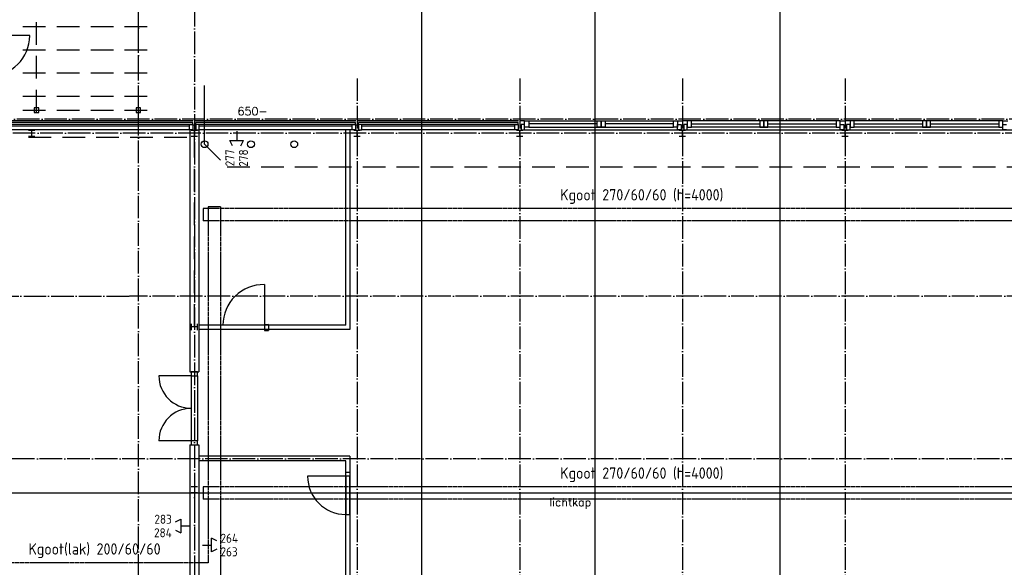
# Model space of a CAD drawing. Extents: x 0 to 1189, y 0 to 841.
# Tile 23 of 27: x 778 to 996, y 399 to 520. Entities that reach past the tile are written whole.
import ezdxf
from ezdxf.enums import TextEntityAlignment as Align

# ---------------------------------------------------------------- set-up
doc = ezdxf.new("R2010")
doc.units = 0
doc.header["$MEASUREMENT"] = 0
doc.header["$PDSIZE"] = 2
for name, pattern in [('B0304', [6, 5, -0.5, 0, -0.5]), ('B0704', [7.5, 5, -2.5]), ('E0001', [1, 1, 0])]:
    doc.linetypes.add(name, pattern=pattern)
doc.layers.get('0').update_dxf_attribs({"linetype": 'CONTINUOUS'})
doc.layers.get('DEFPOINTS').update_dxf_attribs({"linetype": 'CONTINUOUS'})
for name, color, linetype in [('GOTEN', 3, 'CONTINUOUS'), ('VITELCODERING', 5, 'CONTINUOUS'), ('VITELDATA', 1, 'CONTINUOUS')]:
    doc.layers.add(name, color=color, linetype=linetype)
doc.styles.add('ROMANSCURSIEF', font='romans.shx', dxfattribs={"oblique": 15, "height": 300})
doc.styles.get("Standard").update_dxf_attribs({"font": 'ISO'})

# ---------------------------------------------------------------- blocks, each defined once
blk = doc.blocks.new('$DAT003')
for p, q in [((0, 0), (2, 0)), ((3.2, 0.9), (2, 1.5)), ((2, -1.5), (2, 1.5)), ((3.2, -0.9), (2, -1.5))]:
    blk.add_line(p, q)

msp = doc.modelspace()

# ---------------------------------------------------------------- linework, layer by layer
at = {"color": 8, "linetype": 'B0304'}
for p, q in [((804.24, 152.47), (804.24, 773.28)), ((816.64, 773.28), (816.64, 152.37)), ((852.64, 506.73), (852.64, 151.83)), ((888.64, 506.73), (888.64, 151.83)), ((924.64, 506.73), (924.64, 151.83)), ((960.64, 506.73), (960.64, 151.83)), ((1123.94, 497.68), (642.24, 497.68)), ((1123.04, 494.58), (73.1, 494.58)), ((156.67, 458.58), (802.26, 458.58)), ((1123.45, 458.58), (802.26, 458.58)), ((1122.89, 422.58), (72.54, 422.58))]:
    msp.add_line(p, q, dxfattribs=at)
at = {"color": 8, "linetype": 'B0704'}
for p, q in [((781.71, 499.18), (781.71, 763.59)), ((804.24, 499.18), (804.24, 763.59)), ((778.71, 518.18), (807.24, 518.18)), ((778.71, 513.05), (807.24, 513.05)), ((778.71, 507.93), (807.24, 507.93)), ((778.71, 502.8), (807.24, 502.8)), ((778.71, 499.68), (807.24, 499.68)), ((779.94, 493.75), (815.94, 493.75)), ((816.64, 451.74), (816.64, 494.03)), ((818.9, 492.16), (823.9, 487.16)), ((823.9, 487.16), (1095.66, 487.16)), ((816.64, 415.08), (816.64, 387.34))]:
    msp.add_line(p, q, dxfattribs=at)
at = {"color": 8}
for p, q in [((905.24, 555.97), (905.24, 135.97)), ((946.24, 135.97), (946.24, 555.97)), ((866.88, 527.23), (866.88, 107.23)), ((818.9, 492.16), (818.9, 505.17)), ((781.21, 500.18), (781.21, 499.18)), ((782.21, 500.18), (781.21, 500.18)), ((781.21, 499.18), (782.21, 499.18)), ((782.21, 499.18), (782.21, 500.18)), ((803.74, 500.18), (803.74, 499.18)), ((804.74, 500.18), (803.74, 500.18)), ((803.74, 499.18), (804.74, 499.18)), ((804.74, 499.18), (804.74, 500.18)), ((816.39, 497.34), (771.34, 497.34)), ((816.32, 496.94), (771.34, 496.94)), ((816.32, 496.54), (816.32, 496.94)), ((852.39, 497.34), (816.89, 497.34)), ((852.32, 496.94), (816.96, 496.94)), ((816.96, 496.54), (816.96, 496.94)), ((852.32, 496.54), (852.32, 496.94)), ((888.39, 497.34), (852.89, 497.34)), ((888.32, 496.94), (852.96, 496.94)), ((852.96, 496.54), (852.96, 496.94)), ((888.32, 496.54), (888.32, 496.94)), ((816.32, 496.54), (769.11, 496.54)), ((815.56, 496.14), (769.87, 496.14)), ((815.56, 495.34), (769.87, 495.34)), ((815.56, 496.54), (816.32, 496.54)), ((815.56, 495.34), (815.56, 496.54)), ((816.32, 495.34), (815.56, 495.34)), ((815.64, 495.34), (815.64, 441.84)), ((816.32, 496.54), (816.32, 495.34)), ((816.32, 496.44), (816.96, 496.44)), ((852.32, 496.54), (816.96, 496.54)), ((816.96, 496.54), (816.96, 495.34)), ((817.72, 496.54), (816.96, 496.54)), ((816.96, 495.34), (817.72, 495.34)), ((817.64, 495.34), (817.64, 441.84)), ((817.72, 495.34), (817.72, 496.54)), ((851.56, 496.14), (817.72, 496.14)), ((851.56, 495.34), (817.72, 495.34)), ((851.56, 496.54), (852.32, 496.54)), ((851.56, 495.34), (851.56, 496.54)), ((852.32, 495.34), (851.56, 495.34)), ((852.32, 496.54), (852.32, 495.34)), ((852.32, 496.44), (852.96, 496.44)), ((888.32, 496.54), (852.96, 496.54)), ((852.96, 496.54), (852.96, 495.34)), ((853.72, 496.54), (852.96, 496.54)), ((852.96, 495.34), (853.72, 495.34)), ((853.72, 495.34), (853.72, 496.54)), ((887.56, 496.14), (853.72, 496.14)), ((887.56, 495.34), (853.72, 495.34)), ((887.56, 496.54), (888.32, 496.54)), ((887.56, 495.34), (887.56, 496.54)), ((888.32, 495.34), (887.56, 495.34)), ((888.32, 496.54), (888.32, 495.34)), ((905.74, 496.65), (890.62, 496.65)), ((922.66, 496.65), (907.54, 496.65)), ((926.62, 496.65), (941.74, 496.65)), ((943.54, 496.65), (958.66, 496.65)), ((962.62, 496.65), (977.74, 496.65)), ((979.54, 496.65), (994.66, 496.65)), ((850.15, 452.15), (817.64, 452.15)), ((851.05, 451.15), (817.64, 451.15)), ((832.13, 452.31), (833.03, 452.31)), ((832.13, 452.31), (832.13, 450.92)), ((833.03, 452.5), (833.03, 452.5)), ((833.03, 452.31), (833.03, 450.92)), ((832.13, 450.92), (833.03, 450.92)), ((815.64, 441.84), (817.64, 441.84)), ((815.95, 441.84), (815.95, 440.94)), ((817.34, 441.84), (815.95, 441.84)), ((815.95, 440.94), (817.34, 440.94)), ((815.95, 440.94), (815.95, 426.55)), ((817.34, 440.94), (817.34, 441.84)), ((817.34, 440.94), (817.34, 426.55)), ((815.64, 425.65), (815.64, 319.16)), ((815.64, 425.65), (817.64, 425.65)), ((815.95, 426.55), (815.95, 425.65)), ((817.34, 426.55), (815.95, 426.55)), ((815.95, 425.65), (817.34, 425.65)), ((817.34, 425.65), (817.34, 426.55)), ((817.64, 425.65), (817.64, 319.16)), ((851.05, 423.15), (817.64, 423.15)), ((850.15, 422.15), (817.64, 422.15)), ((850.15, 418.71), (850.15, 410.25)), ((850.15, 418.71, 25), (850.15, 410.25, 25))]:
    msp.add_line(p, q, dxfattribs=at)
at = {"color": 8, "linetype": 'ByBlock'}
for p, q in [((780.21, 516.2), (771.21, 516.2)), ((889.72, 497.34), (888.64, 497.34)), ((889.72, 497.34), (890.62, 497.34)), ((889.72, 495.95), (889.72, 497.34)), ((890.62, 497.34), (922.66, 497.34)), ((890.62, 497.34), (890.62, 495.95)), ((905.74, 497.34), (906.64, 497.34)), ((905.74, 495.95), (905.74, 497.34)), ((906.64, 497.34), (906.64, 495.95)), ((906.64, 497.34), (907.54, 497.34)), ((906.64, 495.95), (906.64, 497.34)), ((907.54, 497.34), (907.54, 495.95)), ((922.66, 497.34), (923.56, 497.34)), ((922.66, 495.95), (922.66, 497.34)), ((923.56, 497.34), (923.56, 495.95)), ((923.56, 497.34), (924.64, 497.34)), ((925.72, 497.34), (924.64, 497.34)), ((926.62, 497.34), (925.72, 497.34)), ((925.72, 497.34), (925.72, 495.95)), ((958.66, 497.34), (926.62, 497.34)), ((926.62, 495.95), (926.62, 497.34)), ((942.64, 497.34), (941.74, 497.34)), ((941.74, 497.34), (941.74, 495.95)), ((943.54, 497.34), (942.64, 497.34)), ((942.64, 497.34), (942.64, 495.95)), ((942.64, 495.95), (942.64, 497.34)), ((943.54, 495.95), (943.54, 497.34)), ((959.56, 497.34), (958.66, 497.34)), ((958.66, 497.34), (958.66, 495.95)), ((959.56, 495.95), (959.56, 497.34)), ((959.56, 497.34), (960.64, 497.34)), ((961.72, 497.34), (960.64, 497.34)), ((962.62, 497.34), (961.72, 497.34)), ((961.72, 497.34), (961.72, 495.95)), ((994.66, 497.34), (962.62, 497.34)), ((962.62, 495.95), (962.62, 497.34)), ((978.64, 497.34), (977.74, 497.34)), ((977.74, 497.34), (977.74, 495.95)), ((979.54, 497.34), (978.64, 497.34)), ((978.64, 497.34), (978.64, 495.95)), ((978.64, 495.95), (978.64, 497.34)), ((979.54, 495.95), (979.54, 497.34)), ((995.56, 497.34), (994.66, 497.34)), ((994.66, 497.34), (994.66, 495.95)), ((995.56, 495.95), (995.56, 497.34)), ((995.56, 497.34), (996.64, 497.34)), ((850.15, 452.15), (850.15, 495.5)), ((851.05, 495.5), (851.05, 451.15)), ((889.72, 496.54), (888.96, 496.54)), ((888.96, 496.54), (888.96, 495.34)), ((888.96, 495.34), (889.72, 495.34)), ((889.72, 495.34), (889.72, 496.54)), ((890.62, 495.95), (889.72, 495.95)), ((890.62, 495.95), (922.66, 495.95)), ((906.64, 495.95), (905.74, 495.95)), ((907.54, 495.95), (906.64, 495.95)), ((923.56, 495.95), (922.66, 495.95)), ((923.56, 496.54), (924.32, 496.54)), ((923.56, 495.34), (923.56, 496.54)), ((924.32, 495.34), (923.56, 495.34)), ((924.32, 496.54), (924.32, 495.34)), ((925.72, 496.54), (924.96, 496.54)), ((924.96, 496.54), (924.96, 495.34)), ((924.96, 495.34), (925.72, 495.34)), ((925.72, 495.34), (925.72, 496.54)), ((925.72, 495.95), (926.62, 495.95)), ((958.66, 495.95), (926.62, 495.95)), ((941.74, 495.95), (942.64, 495.95)), ((942.64, 495.95), (943.54, 495.95)), ((958.66, 495.95), (959.56, 495.95)), ((959.56, 496.54), (960.32, 496.54)), ((959.56, 495.34), (959.56, 496.54)), ((960.32, 495.34), (959.56, 495.34)), ((960.32, 496.54), (960.32, 495.34)), ((961.72, 496.54), (960.96, 496.54)), ((960.96, 496.54), (960.96, 495.34)), ((960.96, 495.34), (961.72, 495.34)), ((961.72, 495.34), (961.72, 496.54)), ((961.72, 495.95), (962.62, 495.95)), ((994.66, 495.95), (962.62, 495.95)), ((977.74, 495.95), (978.64, 495.95)), ((978.64, 495.95), (979.54, 495.95)), ((994.66, 495.95), (995.56, 495.95)), ((995.56, 496.54), (996.32, 496.54)), ((995.56, 495.34), (995.56, 496.54)), ((996.32, 495.34), (995.56, 495.34)), ((832.13, 461.11), (832.13, 452.35)), ((815.95, 440.94), (808.78, 440.94)), ((815.95, 426.55), (808.78, 426.55)), ((851.05, 423.15), (851.05, 353.71)), ((850.15, 353.71), (850.15, 422.15)), ((850.15, 418.71), (841.69, 418.71)), ((850.15, 419.61), (851.05, 419.61)), ((851.05, 418.71), (850.15, 418.71)), ((850.15, 410.25), (850.15, 418.71)), ((851.05, 410.25), (851.05, 418.71)), ((850.15, 410.25), (851.05, 410.25))]:
    msp.add_line(p, q, dxfattribs=at)
at = {"color": 8, "linetype": 'Continuous'}
for p, q in [((889.72, 495.34), (925.72, 495.34)), ((925.72, 495.34), (1069.72, 495.34))]:
    msp.add_line(p, q, dxfattribs=at)
at = {"color": 8, "ltscale": 5}
msp.add_line((769.11, 415.02), (1069.34, 415.02), dxfattribs=at)
at = {"color": 0, "linetype": 'ByBlock'}
for points in [[(779.94, 495.27), (781.34, 495.27)], [(780.64, 493.94), (780.64, 495.27)], [(815.94, 495.27), (817.34, 495.27)], [(816.64, 493.94), (816.64, 495.27)], [(851.94, 495.27), (853.34, 495.27)], [(852.64, 493.94), (852.64, 495.27)], [(887.94, 495.27), (889.34, 495.27)], [(888.64, 493.94), (888.64, 495.27)], [(923.94, 495.27), (925.34, 495.27)], [(924.64, 493.94), (924.64, 495.27)], [(959.94, 495.27), (961.34, 495.27)], [(960.64, 493.94), (960.64, 495.27)], [(779.94, 493.94), (781.34, 493.94)], [(815.94, 493.94), (817.34, 493.94)], [(851.94, 493.94), (853.34, 493.94)], [(887.94, 493.94), (889.34, 493.94)], [(923.94, 493.94), (925.34, 493.94)], [(959.94, 493.94), (961.34, 493.94)], [(815.98, 451.04), (815.98, 452.44)], [(817.31, 451.74), (815.98, 451.74)], [(817.31, 451.04), (817.31, 452.44)], [(817.34, 416.41), (815.94, 416.41)], [(816.64, 416.41), (816.64, 415.08)], [(817.34, 415.08), (815.94, 415.08)]]:
    msp.add_lwpolyline(points, dxfattribs=at)
at = {"color": 8}
for centre in [(818.9, 492.16), (829.16, 492.16), (838.74, 492.16)]:
    msp.add_circle(centre, 0.75, dxfattribs=at)
at = {"color": 8, "linetype": 'ByBlock'}
for centre, radius, start, end in [((771.21, 516.2), 9, 270, 0), ((831.94, 452.11), 9, 88.7876, 179.9844), ((815.97, 440.94), 7.19, 179.9651, 269.7956), ((815.97, 426.55), 7.19, 90.2044, 180.0349), ((850.15, 418.71), 8.46, 180, 270)]:
    msp.add_arc(centre, radius, start, end, dxfattribs=at)
at = {"layer": 'DEFPOINTS', "color": 0, "linetype": 'ByBlock'}
msp.add_point((905.16, 497.68), dxfattribs=at)
at = {"layer": 'GOTEN', "linetype": 'E0001'}
for p, q in [((1102.58, 477.93), (818.59, 477.93)), ((818.59, 477.93), (818.59, 475.23)), ((819.69, 478.29), (819.69, 399.57)), ((822.39, 478.29), (819.69, 478.29)), ((822.39, 478.29), (822.39, 299.63)), ((1102.58, 475.23), (818.59, 475.23)), ((1102.58, 416.37), (818.59, 416.37)), ((818.59, 416.37), (818.59, 413.67)), ((1102.58, 413.67), (818.59, 413.67)), ((819.69, 399.57), (764.38, 399.57))]:
    msp.add_line(p, q, dxfattribs=at)

# ---------------------------------------------------------------- block references
at = {"layer": 'VITELDATA'}
for p, rotation in [((826, 495.02), 270), ((815.64, 407.71), 180)]:
    msp.add_blockref('$DAT003', p, dxfattribs=dict(at, rotation=rotation))
msp.add_blockref('$DAT003', (818.42, 403.5), dxfattribs=at)

# ---------------------------------------------------------------- texts
at = {"color": 8, "style": 'ROMANSCURSIEF'}
for s, p in [('650-', (826.18, 498.56)), ('lichtkap', (895.21, 412.09))]:
    msp.add_text(s, height=1.8, dxfattribs=at).set_placement(p)
at = {"layer": 'GOTEN', "color": 4, "linetype": 'E0001'}
for s, p in [('Kgoot 270/60/60 (h=4000)', (897.58, 479.73)), ('Kgoot 270/60/60 (h=4000)', (897.58, 418.17)), ('Kgoot(lak) 200/60/60', (779.92, 401.38))]:
    msp.add_text(s, height=2.5, dxfattribs=at).set_placement(p)
at = {"layer": 'VITELCODERING'}
for s, p in [('277', (825.5, 491.02)), ('278', (828.5, 491.02))]:
    msp.add_text(s, height=2, rotation=90, dxfattribs=at).set_placement(p, align=Align.RIGHT)
for s, p in [('283', (811.64, 408.21)), ('284', (811.64, 405.21))]:
    msp.add_text(s, height=2, dxfattribs=at).set_placement(p, align=Align.RIGHT)
for s, p in [('264', (822.42, 404)), ('263', (822.42, 401))]:
    msp.add_text(s, height=2, dxfattribs=at).set_placement(p)

doc.saveas('drawing.dxf')
